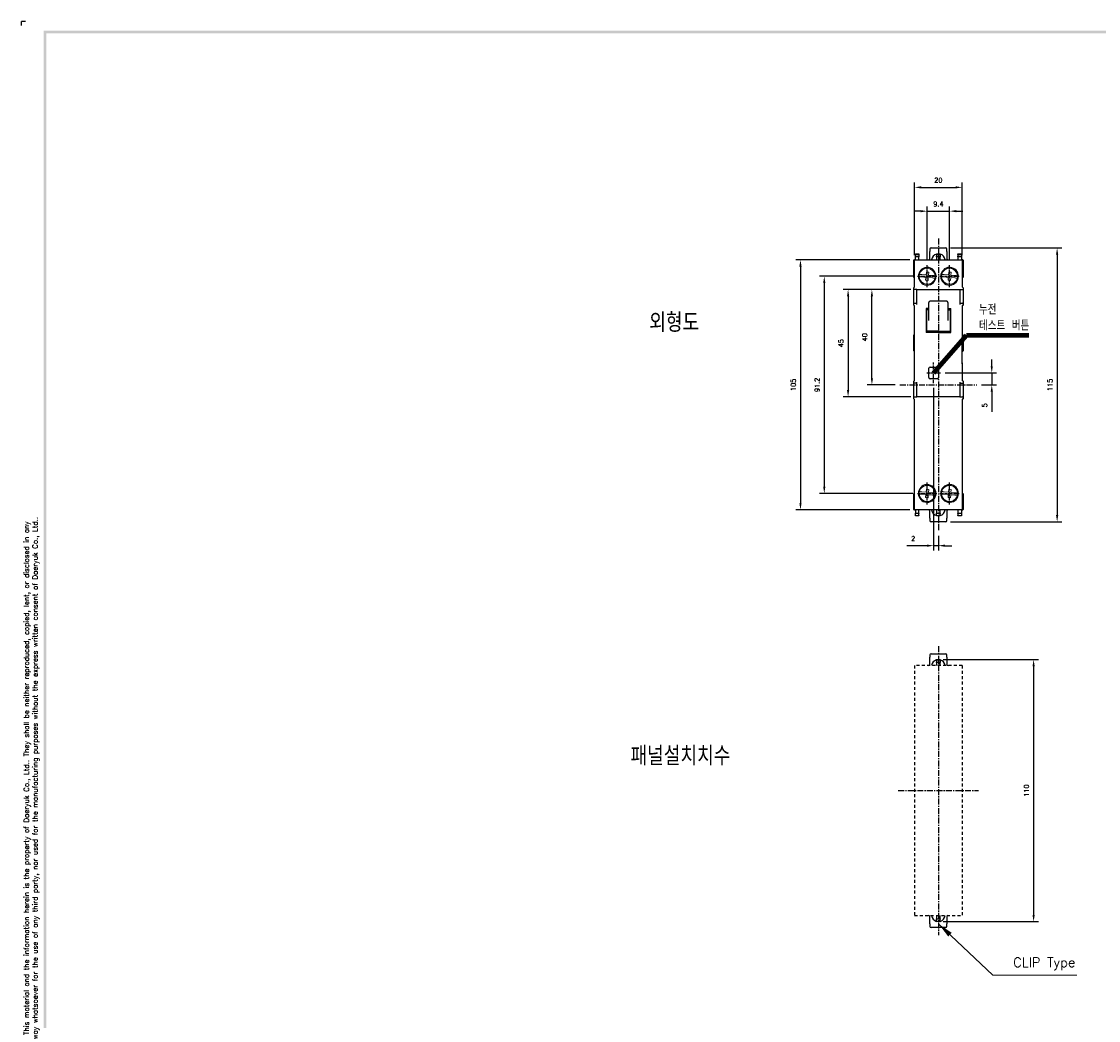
# Model space of a CAD drawing. Extents: x -417 to 993, y -1918 to 617.
# Tile 2 of 4: x 89 to 541, y 198 to 617. Entities that reach past the tile are written whole.
import ezdxf

# ---------------------------------------------------------------- set-up
doc = ezdxf.new("R2010")
doc.units = 0
doc.header["$MEASUREMENT"] = 0
doc.linetypes.add('CENTER', pattern=[2, 1.25, -0.25, 0.25, -0.25])
doc.linetypes.add('HID', pattern=[3.5, 1.25, -1, 1.25])
doc.layers.get('0').update_dxf_attribs({"linetype": 'CONTINUOUS'})
doc.layers.add('AM_5', color=3, linetype='CONTINUOUS', lineweight=15)
for name, color, linetype in [('cen', 1, 'CENTER'), ('di', 3, 'CONTINUOUS'), ('DIM', 3, 'CONTINUOUS'), ('dwg', 7, 'CONTINUOUS'), ('Hid', 5, 'HID')]:
    doc.layers.add(name, color=color, linetype=linetype)
doc.styles.add('KIM', font='ROMANS.shx', dxfattribs={"height": 5, "bigfont": 'GSG1.shx'})
doc.styles.add('ROMANS', font='romans')
doc.styles.get("Standard").update_dxf_attribs({"font": 'romans.shx', "height": 2, "bigfont": 'hgs.shx'})
doc.dimstyles.get("Standard").update_dxf_attribs({"dimscale": 0, "dimtxt": 2, "dimasz": 2, "dimexe": 0.5, "dimexo": 0.5, "dimgap": 1, "dimtad": 1, "dimdsep": 46, "dimtxsty": 'Standard', "dimcen": 0, "dimclrd": 3, "dimclre": 3, "dimclrt": 3, "dimadec": 0, "dimazin": 2, "dimtp": 0.1, "dimtm": 0.1, "dimtfac": 1, "dimtmove": 0, "dimatfit": 3, "dimfxl": 0, "dimtolj": 1, "dimarcsym": 0})
doc.dimstyles.new('STANDARD$0', dxfattribs={"dimtxt": 5, "dimasz": 5, "dimexe": 1, "dimexo": 2, "dimgap": 2, "dimtad": 1, "dimdec": 4, "dimzin": 12, "dimdsep": 46, "dimtxsty": 'KIM', "dimcen": -1, "dimdle": 0.1, "dimadec": 0, "dimazin": 0, "dimtfac": 1, "dimtdec": 4, "dimtmove": 0, "dimatfit": 3, "dimfxl": 0, "dimtolj": 1, "dimtzin": 0, "dimarcsym": 0})
doc.dimstyles.new('STANDARD$7', dxfattribs={"dimtxt": 2.5, "dimasz": 3, "dimexe": 2, "dimexo": 2, "dimgap": 0.7, "dimtad": 1, "dimdsep": 46, "dimtxsty": 'ROMANS', "dimcen": 0, "dimclrd": 256, "dimclre": 256, "dimclrt": 254, "dimadec": 0, "dimazin": 0, "dimtfac": 1, "dimtofl": 0, "dimtmove": 1, "dimatfit": 3, "dimfxl": 0, "dimtolj": 1, "dimarcsym": 0})

# ---------------------------------------------------------------- blocks, each defined once
blk = doc.blocks.new('fdfsadfas')
at = {"color": 7, "linetype": 'Continuous', "lineweight": 15}
for p, q in [((234, 336.04), (235.79, 335.88)), ((235.88, 336.88), (234.09, 337.04)), ((235.79, 335.88), (235.68, 334.64)), ((235.68, 334.64), (236.68, 334.55)), ((235.99, 338.13), (235.88, 336.88)), ((236.99, 338.04), (235.99, 338.13)), ((236.68, 334.55), (236.79, 335.8)), ((236.79, 335.8), (238.58, 335.64)), ((236.88, 336.79), (236.99, 338.04)), ((238.67, 336.64), (236.88, 336.79))]:
    blk.add_line(p, q, dxfattribs=at)
for start, end in [(3.5525, 166.3852), (166.3852, 183.5525), (183.5525, 346.3852), (346.3852, 3.5525)]:
    blk.add_arc((236.33, 336.34), 3.35, start, end, dxfattribs=at)
for points, knots in [([(232.99, 336.13), (233, 336.13), (233.02, 336.13), (233.19, 336.11), (233.45, 336.09), (233.73, 336.07), (233.92, 336.05), (234, 336.04)], [0, 0, 0, 0, 0.210927, 0.421827, 0.633563, 0.84758, 1, 1, 1, 1]), ([(234.09, 337.04), (233.97, 337.05), (233.74, 337.07), (233.44, 337.1), (233.21, 337.12), (233.09, 337.13), (233.08, 337.13), (233.08, 337.13)], [0, 0, 0, 0, 0.219553, 0.439238, 0.655713, 0.868958, 1, 1, 1, 1]), ([(238.58, 335.64), (238.69, 335.63), (238.92, 335.61), (239.23, 335.58), (239.46, 335.56), (239.57, 335.55), (239.59, 335.55), (239.59, 335.55)], [0, 0, 0, 0, 0.219553, 0.439238, 0.655713, 0.868958, 1, 1, 1, 1]), ([(239.68, 336.55), (239.67, 336.55), (239.64, 336.55), (239.47, 336.56), (239.22, 336.59), (238.94, 336.61), (238.74, 336.63), (238.67, 336.64)], [0, 0, 0, 0, 0.2109274, 0.4218266, 0.6335624, 0.8475799, 1, 1, 1, 1])]:
    blk.add_open_spline(points, degree=3, knots=knots, dxfattribs=at)
blk = doc.blocks.new('*D1162')
at = {"layer": 'DIM'}
for p, q in [((469.09, 516.75), (469.09, 539.44)), ((478.49, 516.75), (478.49, 539.44)), ((466.29, 537.44), (463.49, 537.44)), ((469.09, 537.44), (478.49, 537.44)), ((481.29, 537.44), (484.09, 537.44))]:
    blk.add_line(p, q, dxfattribs=at)
for points in [[(466.29, 537.9), (466.29, 536.97), (469.09, 537.44)], [(481.29, 537.9), (481.29, 536.97), (478.49, 537.44)]]:
    blk.add_solid(points, dxfattribs=at)
at = {"layer": 'DIM', "insert": (473.79, 540.44), "char_height": 2, "attachment_point": 5}
blk.add_mtext('\\A1;9.4', dxfattribs=at)
blk = doc.blocks.new('*D1163')
at = {"layer": 'DIM'}
for p, q in [((463.79, 519), (463.79, 549.44)), ((466.59, 547.44), (480.99, 547.44)), ((483.79, 519), (483.79, 549.44))]:
    blk.add_line(p, q, dxfattribs=at)
for points in [[(466.59, 547.9), (466.59, 546.97), (463.79, 547.44)], [(480.99, 547.9), (480.99, 546.97), (483.79, 547.44)]]:
    blk.add_solid(points, dxfattribs=at)
at = {"layer": 'DIM', "insert": (473.79, 550.44), "char_height": 2, "attachment_point": 5}
blk.add_mtext('\\A1;20', dxfattribs=at)
blk = doc.blocks.new('*D1164')
at = {"layer": 'DIM'}
for p, q in [((461.64, 504.5), (433.87, 504.5)), ((435.87, 501.7), (435.87, 462.3)), ((462.22, 459.5), (433.87, 459.5))]:
    blk.add_line(p, q, dxfattribs=at)
for points in [[(435.41, 501.7), (436.34, 501.7), (435.87, 504.5)], [(435.41, 462.3), (436.34, 462.3), (435.87, 459.5)]]:
    blk.add_solid(points, dxfattribs=at)
at = {"layer": 'DIM', "insert": (432.87, 482), "char_height": 2, "attachment_point": 5, "rotation": 90}
blk.add_mtext('\\A1;45', dxfattribs=at)
blk = doc.blocks.new('*D1165')
at = {"layer": 'DIM'}
for p, q in [((462.22, 504.5), (443.87, 504.5)), ((445.87, 467.3), (445.87, 501.7)), ((455.65, 464.5), (443.87, 464.5))]:
    blk.add_line(p, q, dxfattribs=at)
for points in [[(445.41, 501.7), (446.34, 501.7), (445.87, 504.5)], [(445.41, 467.3), (446.34, 467.3), (445.87, 464.5)]]:
    blk.add_solid(points, dxfattribs=at)
at = {"layer": 'DIM', "insert": (442.87, 484.5), "char_height": 2, "attachment_point": 5, "rotation": 90}
blk.add_mtext('\\A1;40', dxfattribs=at)
blk = doc.blocks.new('*D1166')
at = {"layer": 'DIM'}
for p, q in [((463.03, 510.1), (423.87, 510.1)), ((425.87, 507.3), (425.87, 421.7)), ((463.03, 418.9), (423.87, 418.9))]:
    blk.add_line(p, q, dxfattribs=at)
for points in [[(425.41, 507.3), (426.34, 507.3), (425.87, 510.1)], [(425.41, 421.7), (426.34, 421.7), (425.87, 418.9)]]:
    blk.add_solid(points, dxfattribs=at)
at = {"layer": 'DIM', "insert": (422.87, 464.5), "char_height": 2, "attachment_point": 5, "rotation": 90}
blk.add_mtext('\\A1;91.2', dxfattribs=at)
blk = doc.blocks.new('*D1167')
at = {"layer": 'DIM'}
for p, q in [((461.79, 517), (413.87, 517)), ((415.87, 514.2), (415.87, 414.8)), ((461.79, 412), (413.87, 412))]:
    blk.add_line(p, q, dxfattribs=at)
for points in [[(415.41, 514.2), (416.34, 514.2), (415.87, 517)], [(415.41, 414.8), (416.34, 414.8), (415.87, 412)]]:
    blk.add_solid(points, dxfattribs=at)
at = {"layer": 'DIM', "insert": (412.87, 464.5), "char_height": 2, "attachment_point": 5, "rotation": 90}
blk.add_mtext('\\A1;105', dxfattribs=at)
blk = doc.blocks.new('*D1172')
at = {"layer": 'DIM'}
for p, q in [((475.79, 349.14), (515.78, 349.14)), ((513.78, 346.34), (513.78, 241.94)), ((475.79, 239.14), (515.78, 239.14))]:
    blk.add_line(p, q, dxfattribs=at)
for points in [[(513.31, 346.34), (514.25, 346.34), (513.78, 349.14)], [(513.31, 241.94), (514.25, 241.94), (513.78, 239.14)]]:
    blk.add_solid(points, dxfattribs=at)
at = {"layer": 'DIM', "insert": (510.78, 294.14), "char_height": 2, "attachment_point": 5, "rotation": 90}
blk.add_mtext('\\A1;110', dxfattribs=at)
blk = doc.blocks.new('*D1157')
at = {"layer": 'DIM'}
for p, q in [((496.21, 472.35), (496.21, 475.15)), ((476.63, 469.55), (498.21, 469.55)), ((496.21, 469.55), (496.21, 464.5)), ((491.93, 464.5), (498.21, 464.5)), ((496.21, 461.7), (496.21, 453.24))]:
    blk.add_line(p, q, dxfattribs=at)
for points in [[(495.74, 472.35), (496.67, 472.35), (496.21, 469.55)], [(495.74, 461.7), (496.67, 461.7), (496.21, 464.5)]]:
    blk.add_solid(points, dxfattribs=at)
at = {"layer": 'DIM', "insert": (493.21, 455.9), "char_height": 2, "attachment_point": 5, "rotation": 90}
blk.add_mtext('\\A1;5', dxfattribs=at)
blk = doc.blocks.new('*D1158')
at = {"layer": 'DIM'}
for p, q in [((471.79, 463.27), (471.79, 394.99)), ((473.79, 401.06), (473.79, 394.99)), ((468.99, 396.99), (460.52, 396.99)), ((473.79, 396.99), (471.79, 396.99)), ((476.59, 396.99), (479.39, 396.99))]:
    blk.add_line(p, q, dxfattribs=at)
for points in [[(468.99, 397.46), (468.99, 396.52), (471.79, 396.99)], [(476.59, 397.46), (476.59, 396.52), (473.79, 396.99)]]:
    blk.add_solid(points, dxfattribs=at)
at = {"layer": 'DIM', "insert": (463.19, 399.99), "char_height": 2, "attachment_point": 5}
blk.add_mtext('\\A1;2', dxfattribs=at)
blk = doc.blocks.new('*D1159')
at = {"layer": 'DIM'}
for p, q in [((478.89, 522), (525.65, 522)), ((523.65, 519.2), (523.65, 409.8)), ((478.91, 407), (525.65, 407))]:
    blk.add_line(p, q, dxfattribs=at)
for points in [[(523.18, 519.2), (524.11, 519.2), (523.65, 522)], [(523.18, 409.8), (524.11, 409.8), (523.65, 407)]]:
    blk.add_solid(points, dxfattribs=at)
at = {"layer": 'DIM', "insert": (520.65, 464.5), "char_height": 2, "attachment_point": 5, "rotation": 90}
blk.add_mtext('\\A1;115', dxfattribs=at)

msp = doc.modelspace()

# ---------------------------------------------------------------- linework, layer by layer
for p, q in [((470.191, 521.504), (470.191, 520.504)), ((470.191, 517.504), (470.191, 520.504)), ((470.691, 522.004), (476.891, 522.004)), ((477.391, 520.504), (477.391, 521.504)), ((477.391, 520.504), (477.391, 517.504)), ((463.441, 513.704), (463.441, 516.804)), ((463.641, 517.004), (463.791, 517.004)), ((463.791, 517.004), (468.791, 517.004)), ((463.791, 515.504), (463.791, 517.004)), ((464.141, 519.504), (465.641, 519.504)), ((464.141, 519.304), (464.141, 519.504)), ((465.641, 519.304), (464.141, 519.304)), ((464.141, 518.504), (464.141, 519.304)), ((464.141, 518.504), (465.641, 518.504)), ((464.141, 518.304), (464.141, 518.504)), ((465.641, 518.304), (464.141, 518.304)), ((464.141, 517.004), (464.141, 518.304)), ((465.641, 519.504), (465.641, 519.304)), ((465.641, 519.304), (465.641, 518.504)), ((465.641, 518.504), (465.641, 518.304)), ((465.641, 517.004), (465.641, 518.304)), ((468.791, 517.004), (478.791, 517.004)), ((473.041, 519.504), (474.541, 519.504)), ((473.041, 519.304), (473.041, 519.504)), ((474.541, 519.304), (473.041, 519.304)), ((473.041, 519.304), (473.041, 518.504)), ((473.041, 518.504), (474.541, 518.504)), ((473.041, 518.304), (473.041, 518.504)), ((474.541, 518.304), (473.041, 518.304)), ((473.041, 518.304), (473.041, 517.004)), ((474.541, 519.504), (474.541, 519.304)), ((474.541, 519.304), (474.541, 518.504)), ((474.541, 518.504), (474.541, 518.304)), ((474.541, 517.004), (474.541, 518.304)), ((478.791, 517.004), (483.791, 517.004)), ((481.941, 519.504), (483.441, 519.504)), ((481.941, 519.304), (481.941, 519.504)), ((483.441, 519.304), (481.941, 519.304)), ((481.941, 519.304), (481.941, 518.504)), ((481.941, 518.504), (483.441, 518.504)), ((481.941, 518.304), (481.941, 518.504)), ((483.441, 518.304), (481.941, 518.304)), ((481.941, 518.304), (481.941, 517.004)), ((483.441, 519.504), (483.441, 519.304)), ((483.441, 519.304), (483.441, 518.504)), ((483.441, 518.504), (483.441, 518.304)), ((483.441, 518.304), (483.441, 517.004)), ((483.791, 517.004), (483.791, 515.504)), ((483.941, 517.004), (483.791, 517.004)), ((484.141, 516.804), (484.141, 513.704)), ((463.441, 509.704), (463.441, 513.704)), ((463.791, 505.504), (463.791, 515.504)), ((469.091, 513.804), (468.791, 513.804)), ((478.791, 513.804), (478.491, 513.804)), ((483.791, 515.504), (483.791, 505.504)), ((484.141, 513.704), (484.141, 509.704)), ((463.641, 509.504), (463.791, 509.504)), ((483.941, 509.504), (483.791, 509.504)), ((463.441, 505.004), (463.441, 505.304)), ((463.441, 504.704), (463.441, 505.004)), ((463.441, 504.004), (463.441, 504.704)), ((463.441, 502.004), (463.441, 504.004)), ((463.441, 498.604), (463.441, 502.004)), ((463.641, 505.504), (463.791, 505.504)), ((464.791, 504.504), (463.641, 504.504)), ((464.791, 504.504), (468.791, 504.504)), ((464.791, 503.004), (464.791, 504.504)), ((464.791, 498.304), (464.791, 503.004)), ((468.791, 506.404), (469.091, 506.404)), ((468.791, 504.504), (478.791, 504.504)), ((478.491, 506.404), (478.791, 506.404)), ((478.791, 504.504), (482.791, 504.504)), ((482.791, 504.504), (482.791, 503.004)), ((482.791, 504.504), (483.941, 504.504)), ((482.791, 503.004), (482.791, 498.304)), ((483.941, 505.504), (483.791, 505.504)), ((484.141, 505.304), (484.141, 505.004)), ((484.141, 505.004), (484.141, 504.704)), ((484.141, 504.704), (484.141, 504.004)), ((484.141, 504.004), (484.141, 502.004)), ((484.141, 502.004), (484.141, 498.604)), ((463.441, 498.304), (463.441, 498.604)), ((463.441, 498.004), (463.441, 498.304)), ((463.641, 498.804), (464.791, 498.804)), ((463.641, 497.804), (463.791, 497.804)), ((463.791, 481.154), (463.791, 497.804)), ((469.791, 495.367), (469.791, 499.144)), ((477.791, 499.144), (477.791, 495.367)), ((482.791, 498.804), (483.941, 498.804)), ((483.941, 497.804), (483.791, 497.804)), ((483.791, 497.804), (483.791, 482.204)), ((484.141, 498.604), (484.141, 498.304)), ((484.141, 498.304), (484.141, 498.004)), ((469.791, 496.522), (468.591, 496.522)), ((468.591, 496.522), (468.591, 486.486)), ((469.791, 495.976), (468.591, 495.976)), ((468.791, 495.976), (468.791, 487.017)), ((469.791, 491.509), (469.791, 495.367)), ((477.791, 496.522), (478.991, 496.522)), ((477.791, 495.976), (478.991, 495.976)), ((477.791, 495.367), (477.791, 491.509)), ((478.791, 495.976), (478.791, 487.017)), ((478.991, 486.486), (478.991, 496.522)), ((463.441, 478.804), (463.441, 485.404)), ((473.791, 487.032), (468.591, 487.032)), ((473.791, 486.486), (468.591, 486.486)), ((473.791, 486.486), (473.791, 487.032)), ((473.791, 487.032), (478.991, 487.032)), ((473.791, 487.032), (473.791, 486.486)), ((473.791, 486.486), (478.991, 486.486)), ((484.141, 485.404), (484.141, 478.804)), ((463.791, 474.754), (463.791, 481.154)), ((463.806, 474.804), (463.806, 481.104)), ((483.791, 482.554), (483.806, 482.554)), ((483.806, 482.054), (483.806, 482.554)), ((483.806, 473.854), (483.806, 482.054)), ((463.791, 466.204), (463.791, 474.754)), ((469.791, 467.604), (469.791, 471.504)), ((470.291, 472.004), (473.291, 472.004)), ((473.791, 471.504), (473.791, 467.604)), ((483.791, 473.704), (483.791, 466.204)), ((483.791, 473.354), (483.806, 473.354)), ((483.806, 473.354), (483.806, 473.854)), ((463.441, 465.704), (463.441, 466.004)), ((463.641, 466.204), (463.791, 466.204)), ((473.291, 467.104), (470.291, 467.104)), ((483.941, 466.204), (483.791, 466.204)), ((484.141, 466.004), (484.141, 465.704)), ((463.441, 465.404), (463.441, 465.704)), ((463.441, 462.004), (463.441, 465.404)), ((463.441, 460.004), (463.441, 462.004)), ((464.791, 465.204), (463.641, 465.204)), ((464.791, 461.004), (464.791, 465.704)), ((482.791, 465.704), (482.791, 461.004)), ((482.791, 465.204), (483.941, 465.204)), ((484.141, 465.704), (484.141, 465.404)), ((484.141, 465.404), (484.141, 462.004)), ((484.141, 462.004), (484.141, 460.004)), ((463.441, 459.304), (463.441, 460.004)), ((463.441, 459.004), (463.441, 459.304)), ((463.441, 458.704), (463.441, 459.004)), ((463.641, 459.504), (464.791, 459.504)), ((463.641, 458.504), (463.791, 458.504)), ((463.791, 413.504), (463.791, 458.504)), ((464.791, 459.504), (464.791, 461.004)), ((468.791, 459.504), (464.791, 459.504)), ((478.791, 459.504), (468.791, 459.504)), ((482.791, 459.504), (478.791, 459.504)), ((482.791, 461.004), (482.791, 459.504)), ((482.791, 459.504), (483.941, 459.504)), ((483.941, 458.504), (483.791, 458.504)), ((483.791, 458.504), (483.791, 413.504)), ((484.141, 460.004), (484.141, 459.304)), ((484.141, 459.304), (484.141, 459.004)), ((484.141, 459.004), (484.141, 458.704)), ((469.091, 422.604), (468.791, 422.604)), ((478.791, 422.604), (478.491, 422.604)), ((463.441, 414.804), (463.441, 418.804)), ((463.641, 419.004), (463.791, 419.004)), ((483.941, 419.004), (483.791, 419.004)), ((484.141, 418.804), (484.141, 414.804)), ((463.441, 412.204), (463.441, 414.804)), ((463.641, 412.004), (463.791, 412.004)), ((463.791, 412.004), (463.791, 413.504)), ((468.791, 412.004), (463.791, 412.004)), ((464.141, 412.004), (464.141, 410.704)), ((465.641, 410.704), (465.641, 412.004)), ((468.791, 415.204), (469.091, 415.204)), ((478.791, 412.004), (468.791, 412.004)), ((473.041, 412.004), (473.041, 410.704)), ((474.541, 410.704), (474.541, 412.004)), ((478.491, 415.204), (478.791, 415.204)), ((483.791, 412.004), (478.791, 412.004)), ((481.941, 412.004), (481.941, 410.704)), ((483.441, 412.004), (483.441, 410.704)), ((483.791, 413.504), (483.791, 412.004)), ((483.941, 412.004), (483.791, 412.004)), ((484.141, 414.804), (484.141, 412.204)), ((464.141, 410.704), (465.641, 410.704)), ((464.141, 410.504), (464.141, 410.704)), ((465.641, 410.504), (464.141, 410.504)), ((464.141, 409.704), (464.141, 410.504)), ((464.141, 409.704), (465.641, 409.704)), ((464.141, 409.504), (464.141, 409.704)), ((465.641, 409.504), (464.141, 409.504)), ((465.641, 410.704), (465.641, 410.504)), ((465.641, 409.704), (465.641, 410.504)), ((465.641, 409.704), (465.641, 409.504)), ((470.191, 408.504), (470.191, 411.504)), ((470.191, 408.504), (470.191, 407.504)), ((476.891, 407.004), (470.691, 407.004)), ((473.041, 410.704), (474.541, 410.704)), ((473.041, 410.504), (473.041, 410.704)), ((474.541, 410.504), (473.041, 410.504)), ((473.041, 409.704), (473.041, 410.504)), ((473.041, 409.704), (474.541, 409.704)), ((473.041, 409.504), (473.041, 409.704)), ((474.541, 409.504), (473.041, 409.504)), ((474.541, 410.704), (474.541, 410.504)), ((474.541, 409.704), (474.541, 410.504)), ((474.541, 409.704), (474.541, 409.504)), ((477.391, 411.504), (477.391, 408.504)), ((477.391, 407.504), (477.391, 408.504)), ((481.941, 410.704), (483.441, 410.704)), ((481.941, 410.504), (481.941, 410.704)), ((483.441, 410.504), (481.941, 410.504)), ((481.941, 410.504), (481.941, 409.704)), ((481.941, 409.704), (483.441, 409.704)), ((481.941, 409.504), (481.941, 409.704)), ((483.441, 409.504), (481.941, 409.504)), ((483.441, 410.704), (483.441, 410.504)), ((483.441, 410.504), (483.441, 409.704)), ((483.441, 409.704), (483.441, 409.504)), ((470.191, 351.143), (470.191, 350.143)), ((470.191, 347.143), (470.191, 350.143)), ((470.691, 351.643), (476.891, 351.643)), ((473.041, 349.143), (474.541, 349.143)), ((473.041, 348.943), (473.041, 349.143)), ((474.541, 348.943), (473.041, 348.943)), ((473.041, 348.943), (473.041, 348.143)), ((474.541, 349.143), (474.541, 348.943)), ((474.541, 348.943), (474.541, 348.143)), ((477.391, 350.143), (477.391, 351.143)), ((477.391, 350.143), (477.391, 347.143)), ((473.041, 348.143), (474.541, 348.143)), ((473.041, 347.943), (473.041, 348.143)), ((474.541, 347.943), (473.041, 347.943)), ((473.041, 347.943), (473.041, 346.643)), ((474.541, 348.143), (474.541, 347.943)), ((474.541, 346.643), (474.541, 347.943)), ((470.191, 238.143), (470.191, 241.143)), ((473.041, 241.643), (473.041, 240.343)), ((473.041, 240.343), (474.541, 240.343)), ((473.041, 240.143), (473.041, 240.343)), ((474.541, 240.143), (473.041, 240.143)), ((473.041, 239.343), (473.041, 240.143)), ((474.541, 240.343), (474.541, 241.643)), ((474.541, 240.343), (474.541, 240.143)), ((474.541, 239.343), (474.541, 240.143)), ((477.391, 241.143), (477.391, 238.143)), ((470.191, 238.143), (470.191, 237.143)), ((476.891, 236.643), (470.691, 236.643)), ((473.041, 239.343), (474.541, 239.343)), ((473.041, 239.143), (473.041, 239.343)), ((474.541, 239.143), (473.041, 239.143)), ((474.541, 239.343), (474.541, 239.143)), ((477.391, 237.143), (477.391, 238.143))]:
    msp.add_line(p, q)
for centre, radius, start, end in [((470.691, 521.504), 0.5, 90, 180), ((476.891, 521.504), 0.5, 0, 90), ((463.641, 516.804), 0.2, 90, 180), ((469.691, 517.504), 0.5, 270, 0), ((473.791, 516.604), 2.9, 104.98823, 172.07186), ((473.791, 516.604), 2.9, 7.92814, 75.01177), ((477.891, 517.504), 0.5, 180, 270), ((483.941, 516.804), 0.2, 0, 90), ((469.091, 510.104), 3.7, 94.65071, 265.34929), ((469.091, 510.104), 3.7, 270, 90), ((478.491, 510.104), 3.7, 90, 270), ((478.491, 510.104), 3.7, 274.65071, 85.34929), ((463.641, 509.704), 0.2, 180, 270), ((483.941, 509.704), 0.2, 270, 0), ((463.641, 505.304), 0.2, 90, 180), ((463.641, 504.704), 0.2, 180, 270), ((483.941, 505.304), 0.2, 0, 90), ((483.941, 504.704), 0.2, 270, 0), ((463.641, 498.604), 0.2, 90, 180), ((463.641, 498.004), 0.2, 180, 270), ((470.291, 499.144), 0.5, 90, 180), ((477.291, 499.144), 0.5, 0, 90), ((483.941, 498.604), 0.2, 0, 90), ((483.941, 498.004), 0.2, 270, 0), ((463.641, 485.404), 0.2, 90, 180), ((483.941, 485.404), 0.2, 0, 90), ((463.641, 478.804), 0.2, 180, 270), ((483.941, 478.804), 0.2, 270, 0), ((470.291, 471.504), 0.5, 90, 180), ((473.291, 471.504), 0.5, 0, 90), ((463.641, 466.004), 0.2, 90, 180), ((470.291, 467.604), 0.5, 180, 270), ((473.291, 467.604), 0.5, 270, 0), ((483.941, 466.004), 0.2, 0, 90), ((463.641, 465.404), 0.2, 180, 270), ((483.941, 465.404), 0.2, 270, 0), ((463.641, 459.304), 0.2, 90, 180), ((463.641, 458.704), 0.2, 180, 270), ((483.941, 459.304), 0.2, 0, 90), ((483.941, 458.704), 0.2, 270, 0), ((469.091, 418.904), 3.7, 94.65071, 265.34929), ((469.091, 418.904), 3.7, 270, 90), ((478.491, 418.904), 3.7, 90, 270), ((478.491, 418.904), 3.7, 274.65071, 85.34929), ((463.641, 418.804), 0.2, 90, 180), ((483.941, 418.804), 0.2, 0, 90), ((463.641, 412.204), 0.2, 180, 270), ((469.691, 411.504), 0.5, 0, 90), ((473.791, 412.404), 2.9, 187.92814, 255.01177), ((473.791, 412.404), 2.9, 284.98823, 352.07186), ((477.891, 411.504), 0.5, 90, 180), ((483.941, 412.204), 0.2, 270, 0), ((470.691, 407.504), 0.5, 180, 270), ((476.891, 407.504), 0.5, 270, 0), ((470.691, 351.143), 0.5, 90, 180), ((473.791, 346.243), 2.9, 104.98823, 172.07186), ((473.791, 346.243), 2.9, 7.92814, 75.01177), ((476.891, 351.143), 0.5, 0, 90), ((469.691, 347.143), 0.5, 270, 0), ((477.891, 347.143), 0.5, 180, 270), ((469.691, 241.143), 0.5, 0, 90), ((473.791, 242.043), 2.9, 187.92814, 255.01177), ((473.791, 242.043), 2.9, 284.98823, 352.07186), ((477.891, 241.143), 0.5, 90, 180), ((470.691, 237.143), 0.5, 180, 270), ((476.891, 237.143), 0.5, 270, 0)]:
    msp.add_arc(centre, radius, start, end)
for points in [[(463.641, 509.504), (463.791, 509.504)], [(483.791, 509.504), (483.941, 509.504)], [(477.291, 499.644), (470.291, 499.644)], [(463.791, 485.604), (463.641, 485.604)], [(483.941, 485.604), (483.791, 485.604)], [(463.641, 478.604), (463.791, 478.604)], [(483.806, 478.604), (483.941, 478.604)], [(463.791, 419.004), (463.641, 419.004)], [(483.941, 419.004), (483.791, 419.004)]]:
    msp.add_open_spline(points, degree=1)
at = {"layer": 'cen', "ltscale": 2}
for p, q in [((473.791, 525.953), (473.791, 403.055)), ((457.651, 464.504), (489.93, 464.504)), ((473.791, 354.793), (473.791, 233.493)), ((456.967, 294.143), (490.614, 294.143))]:
    msp.add_line(p, q, dxfattribs=at)
at = {"layer": 'cen'}
for p, q in [((469.091, 505.462), (469.091, 514.746)), ((478.491, 505.462), (478.491, 514.746)), ((465.028, 510.104), (473.153, 510.104)), ((474.428, 510.104), (482.553, 510.104)), ((471.791, 465.272), (471.791, 473.835)), ((468.955, 469.554), (474.626, 469.554)), ((469.091, 414.262), (469.091, 423.546)), ((478.491, 414.262), (478.491, 423.546)), ((465.028, 418.904), (473.153, 418.904)), ((474.428, 418.904), (482.553, 418.904))]:
    msp.add_line(p, q, dxfattribs=at)
at = {"layer": 'di'}
for p in [(90.43, 617.062), (88.792, 615.424)]:
    msp.add_line(p, (88.792, 617.062), dxfattribs=at)
at = {"layer": 'dwg'}
for points in [[(98.074, 613.24), (99.166, 612.148), (989.146, 613.24), (988.054, 612.148)], [(98.074, -13.568), (99.166, -13.022), (98.074, 613.24), (99.166, 612.148)]]:
    msp.add_trace(points, dxfattribs=at)
at = {"layer": 'Hid'}
for p, q in [((463.791, 346.643), (463.791, 241.643)), ((483.791, 346.643), (463.791, 346.643)), ((483.791, 346.643), (483.791, 241.643)), ((463.791, 241.643), (483.791, 241.643))]:
    msp.add_line(p, q, dxfattribs=at)

# ---------------------------------------------------------------- block references
for p in [(232.757, 173.765), (242.157, 173.765), (232.757, 82.565), (242.157, 82.565)]:
    msp.add_blockref('fdfsadfas', p)

# ---------------------------------------------------------------- texts
at = {"layer": 'AM_5', "insert": (505.203, 218.715), "char_height": 4, "attachment_point": 7}
msp.add_mtext('CLIP Type ', dxfattribs=at)
at = {"layer": 'di', "insert": (490.821, 487.354), "char_height": 4, "attachment_point": 7}
msp.add_mtext('누전 \\P테스트 버튼', dxfattribs=at)
at = {"layer": 'di', "char_height": 8, "attachment_point": 1}
for s, insert, width in [('{\\Fromans,hgs|c129;외형도}', (352.39, 494.689), 74.93994), ('{\\Fromans,hgs|c129;패널설치치수}', (344.491, 312.703), 135.45529)]:
    msp.add_mtext(s, dxfattribs=dict(at, insert=insert, width=width))
at = {"layer": 'di', "insert": (93.014, 298.558), "char_height": 2.184, "width": 238.89246, "attachment_point": 5, "rotation": 90}
msp.add_mtext('\\A1;This material and the information herein is the property of Daeryuk Co., Ltd.. They shall be neither reproduced, copied, lent, or disclosed in any\\Pway whatsoever for the use of any third party, nor used for the manufacturing purposes without the express written consent of Daeryuk Co., Ltd..', dxfattribs=at)

# ---------------------------------------------------------------- dimensions: what is measured, and where the dimension line sits
at = {"layer": 'DIM'}
for base, p1, p2, override, picture, middle in [((483.791, 547.437), (463.791, 517.004), (483.791, 517.004), {"dimtxt": 3, "dimasz": 2.8, "dimexe": 2, "dimdec": 2, "dimzin": 8, "dimtxsty": 'Standard', "dimcen": 0, "dimclrd": 256, "dimclre": 256, "dimclrt": 256, "dimadec": 2, "dimazin": 2, "dimtfac": 0.6, "dimtdec": 2, "dimtmove": 0, "dimtzin": 8, "dimlwd": 65535, "dimlwe": 65535, "dimarcsym": 1}, '*D1163', (473.791, 547.437)), ((478.491, 537.437), (469.091, 514.746), (478.491, 514.746), {"dimtxt": 3, "dimasz": 2.8, "dimexe": 2, "dimdec": 2, "dimzin": 8, "dimtxsty": 'Standard', "dimcen": 0, "dimclrd": 256, "dimclre": 256, "dimclrt": 256, "dimadec": 2, "dimazin": 2, "dimtfac": 0.6, "dimtdec": 2, "dimtmove": 0, "dimtzin": 8, "dimlwd": 65535, "dimlwe": 65535, "dimarcsym": 1}, '*D1162', (473.791, 537.437)), ((473.791, 396.99), (471.791, 465.272), (473.791, 403.055), {"dimtxt": 3, "dimasz": 2.8, "dimexe": 2, "dimdec": 2, "dimzin": 8, "dimtxsty": 'Standard', "dimcen": 0, "dimclrd": 256, "dimclre": 256, "dimclrt": 256, "dimadec": 2, "dimazin": 2, "dimtfac": 0.6, "dimtdec": 2, "dimtzin": 8, "dimlwd": 65535, "dimlwe": 65535, "dimarcsym": 1}, '*D1158', (463.191, 396.99))]:
    dim = msp.add_linear_dim(base=base, p1=p1, p2=p2, dimstyle='STANDARD$0', override=override, dxfattribs=at)
    dim.commit()
    dim.dimension.update_dxf_attribs({"geometry": picture, "text_midpoint": middle, "dimtype": 160})
for base, p1, p2, override, picture, middle in [((523.645, 407.004), (476.891, 522.004), (476.913, 407.004), {"dimtxt": 3, "dimasz": 2.8, "dimexe": 2, "dimdec": 2, "dimzin": 8, "dimtxsty": 'Standard', "dimcen": 0, "dimclrd": 256, "dimclre": 256, "dimclrt": 256, "dimadec": 2, "dimazin": 2, "dimtfac": 0.6, "dimtdec": 2, "dimtzin": 8, "dimlwd": 65535, "dimlwe": 65535, "dimarcsym": 1}, '*D1159', (523.645, 464.504)), ((415.873, 412.004), (463.791, 517.004), (463.791, 412.004), {"dimtxt": 3, "dimasz": 2.8, "dimexe": 2, "dimdec": 2, "dimzin": 8, "dimtxsty": 'Standard', "dimcen": 0, "dimclrd": 256, "dimclre": 256, "dimclrt": 256, "dimadec": 2, "dimazin": 2, "dimtfac": 0.6, "dimtdec": 2, "dimtmove": 0, "dimtzin": 8, "dimlwd": 65535, "dimlwe": 65535, "dimarcsym": 1}, '*D1167', (415.873, 464.504)), ((425.873, 418.904), (465.028, 510.104), (465.028, 418.904), {"dimtxt": 3, "dimasz": 2.8, "dimexe": 2, "dimdec": 2, "dimzin": 8, "dimtxsty": 'Standard', "dimcen": 0, "dimclrd": 256, "dimclre": 256, "dimclrt": 256, "dimadec": 2, "dimazin": 2, "dimtfac": 0.6, "dimtdec": 2, "dimtmove": 0, "dimtzin": 8, "dimlwd": 65535, "dimlwe": 65535, "dimarcsym": 1}, '*D1166', (425.873, 464.504)), ((435.873, 459.504), (463.641, 504.504), (464.216, 459.504), {"dimtxt": 3, "dimasz": 2.8, "dimexe": 2, "dimdec": 2, "dimzin": 8, "dimtxsty": 'Standard', "dimcen": 0, "dimclrd": 256, "dimclre": 256, "dimclrt": 256, "dimadec": 2, "dimazin": 2, "dimtfac": 0.6, "dimtdec": 2, "dimtmove": 0, "dimtzin": 8, "dimlwd": 65535, "dimlwe": 65535, "dimarcsym": 1}, '*D1164', (435.873, 482.004)), ((445.873, 504.504), (457.651, 464.504), (464.216, 504.504), {"dimtxt": 3, "dimasz": 2.8, "dimexe": 2, "dimdec": 2, "dimzin": 8, "dimtxsty": 'Standard', "dimcen": 0, "dimclrd": 256, "dimclre": 256, "dimclrt": 256, "dimadec": 2, "dimazin": 2, "dimtfac": 0.6, "dimtdec": 2, "dimtmove": 0, "dimtzin": 8, "dimlwd": 65535, "dimlwe": 65535, "dimarcsym": 1}, '*D1165', (445.873, 484.504)), ((513.78, 239.143), (473.791, 349.143), (473.791, 239.143), {"dimtxt": 3, "dimasz": 2.8, "dimexe": 2, "dimdec": 2, "dimzin": 8, "dimtxsty": 'Standard', "dimcen": 0, "dimclrd": 256, "dimclre": 256, "dimclrt": 256, "dimadec": 2, "dimazin": 2, "dimtfac": 0.6, "dimtdec": 2, "dimtzin": 8, "dimlwd": 65535, "dimlwe": 65535, "dimarcsym": 1}, '*D1172', (513.78, 294.143))]:
    dim = msp.add_linear_dim(base=base, p1=p1, p2=p2, angle=90, dimstyle='STANDARD$0', override=override, dxfattribs=at)
    dim.commit()
    dim.dimension.update_dxf_attribs({"geometry": picture, "text_midpoint": middle, "dimtype": 160})
dim = msp.add_linear_dim(base=(496.206, 469.554), p1=(489.93, 464.504), p2=(474.626, 469.554), angle=90, text='5', dimstyle='STANDARD$0', override={"dimtxt": 3, "dimasz": 2.8, "dimexe": 2, "dimdec": 2, "dimzin": 8, "dimtxsty": 'Standard', "dimcen": 0, "dimclrd": 256, "dimclre": 256, "dimclrt": 256, "dimadec": 2, "dimazin": 2, "dimtfac": 0.6, "dimtdec": 2, "dimtzin": 8, "dimlwd": 65535, "dimlwe": 65535, "dimarcsym": 1}, dxfattribs=at)
dim.commit()
dim.dimension.update_dxf_attribs({"geometry": '*D1157', "text_midpoint": (496.206, 455.904), "dimtype": 160})

# ---------------------------------------------------------------- leaders
at = {"layer": 'AM_5', "annotation_type": 0, "has_hookline": 1, "hookline_direction": 0, "text_width": 26.762}
msp.add_leader([(473.915, 238.127), (496.703, 216.715), (503.203, 216.715)], dimstyle='STANDARD$7', override={"dimtxt": 6.5, "dimasz": 6.5, "dimexe": 0.8, "dimexo": 0, "dimgap": 2, "dimdec": 1, "dimtxsty": 'Standard', "dimclrd": 3, "dimclre": 3, "dimclrt": 256, "dimadec": 2, "dimtp": 0.2, "dimtfac": 0.72, "dimtdec": 1, "dimtofl": 1, "dimtmove": 0, "dimtvp": 0.76, "dimtzin": 0, "dimlwd": 20, "dimlwe": 20}, dxfattribs=at)
at = {"layer": 'di', "annotation_type": 0, "has_hookline": 1, "hookline_direction": 0, "text_width": 20.992}
msp.add_leader([(471.791, 469.554), (485.621, 485.354), (488.821, 485.354)], dimstyle='Standard', override={"dimscale": 1, "dimtxt": 4, "dimasz": 3.2, "dimexe": 2, "dimexo": 2, "dimgap": 2, "dimclrd": 256, "dimclre": 256, "dimclrt": 256, "dimadec": 2, "dimtfac": 0.6, "dimlwd": 65535, "dimlwe": 65535, "dimarcsym": 1}, dxfattribs=at)

doc.saveas('drawing.dxf')
